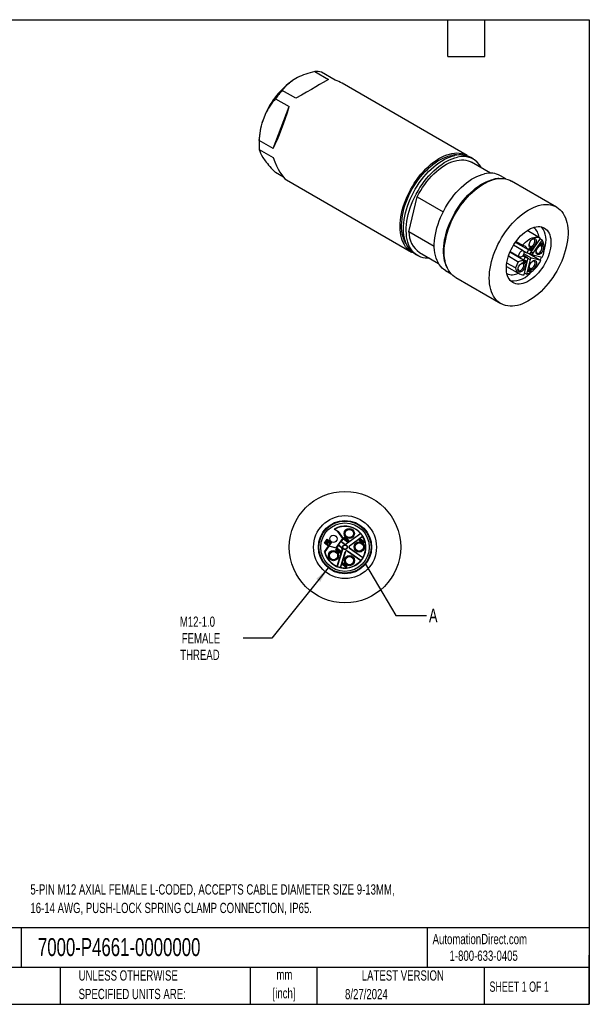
# Model space of a CAD drawing. Header units: millimetres. Extents: x 6 to 273, y 6 to 210.
# Tile 2 of 2: x 155 to 273, y 6 to 210. Entities that reach past the tile are written whole.
import ezdxf

# ---------------------------------------------------------------- set-up
doc = ezdxf.new("R2010")
doc.units = ezdxf.units.MM
doc.layers.add('DIMENSIONS', color=140, linetype='Continuous', lineweight=25)
doc.layers.add('TEXT', color=140, linetype='Continuous', lineweight=25)
doc.styles.add('SLDTEXTSTYLE0', font='TXT', dxfattribs={"width": 0.7})
doc.styles.add('SLDTEXTSTYLE1', font='TXT', dxfattribs={"width": 0.65})
doc.dimstyles.new('SLDDIMSTYLE2', dxfattribs={"dimtxt": 2.158008, "dimasz": 3.302, "dimexe": 0, "dimexo": 0.0625, "dimgap": 0.539502, "dimtad": 0, "dimtih": 1, "dimtoh": 1, "dimrnd": 1e-09, "dimzin": 12, "dimdsep": 46, "dimtxsty": 'SLDTEXTSTYLE0', "dimsah": 1, "dimcen": 0, "dimadec": 0, "dimazin": 3, "dimtfac": 1, "dimtofl": 0, "dimtmove": 0, "dimatfit": 3, "dimfxl": 0, "dimfrac": 2, "dimtolj": 1, "dimtzin": 12, "dimarcsym": 0})
doc.dimstyles.new('SLDDIMSTYLE3', dxfattribs={"dimtxt": 0.18, "dimasz": 3.302, "dimexe": 0, "dimexo": 0.0625, "dimgap": 0, "dimtad": 0, "dimtih": 1, "dimtoh": 1, "dimdec": 0, "dimrnd": 1e-09, "dimzin": 0, "dimdsep": 46, "dimtxsty": 'Standard', "dimblk1": 'NONE', "dimblk2": 'NONE', "dimsah": 1, "dimcen": 0.09, "dimadec": 0, "dimazin": 0, "dimtfac": 3.302, "dimtdec": 0, "dimtofl": 0, "dimtmove": 0, "dimatfit": 3, "dimldrblk": 'NONE', "dimfxl": 0, "dimfrac": 2, "dimtolj": 1, "dimtzin": 0, "dimarcsym": 0})

# ---------------------------------------------------------------- blocks, each defined once
blk = doc.blocks.new('_D_4')
at = {"layer": 'DIMENSIONS'}
for p, q in [((219.16, 96.42), (207.51, 81.94)), ((207.51, 81.94), (201.56, 81.94))]:
    blk.add_line(p, q, dxfattribs=at)
blk.add_solid([(219.16, 96.42), (216.69, 94.16), (217.48, 93.53)], dxfattribs=at)
at = {"layer": 'DIMENSIONS', "char_height": 2.117, "attachment_point": 1, "style": 'SLDTEXTSTYLE0'}
for s, insert in [('M12-1.0', (188.5, 86.38)), ('FEMALE', (188.9, 82.95)), ('THREAD', (188.58, 79.53))]:
    blk.add_mtext(s, dxfattribs=dict(at, insert=insert))
blk = doc.blocks.new('_None')

msp = doc.modelspace()

# ---------------------------------------------------------------- linework, layer by layer
for p, q in [((212.812, 197.608), (211.788, 197.016)), ((216.363, 198.841), (219.192, 197.208)), ((220.572, 197.085), (217.744, 198.718)), ((247.854, 181.512), (222.033, 196.419)), ((208.271, 193.249), (211.099, 191.616)), ((212.48, 193.334), (209.651, 194.966)), ((207.743, 182.967), (211.099, 191.616)), ((206.142, 189.992), (205.63, 188.672)), ((204.876, 184.473), (204.876, 183.656)), ((207.743, 182.967), (204.915, 184.599)), ((204.915, 182.758), (207.743, 181.125)), ((205.63, 181.143), (206.142, 180.415)), ((249.127, 180.778), (248.561, 181.104)), ((252.668, 177.868), (248.752, 180.128)), ((209.912, 177.036), (208.271, 177.983)), ((255.808, 176.69), (254.684, 177.339)), ((210.534, 176.5), (236.355, 161.593)), ((266.274, 170.879), (256.976, 176.247)), ((235.798, 165.772), (237.503, 172.998)), ((237.503, 172.998), (242.884, 169.892)), ((241.046, 162.742), (235.798, 165.772)), ((262.883, 164.484), (260.236, 166.05)), ((259.42, 161.864), (257.41, 163.024)), ((260.477, 162.077), (257.785, 163.599)), ((257.913, 163.758), (259.273, 162.997)), ((259.273, 162.997), (259.75, 162.879)), ((259.75, 162.879), (260.477, 162.077)), ((260.966, 161.514), (262.991, 164.413)), ((263.314, 164.096), (261.407, 161.366)), ((262.822, 163.099), (263.006, 163.505)), ((263.34, 162.971), (262.822, 163.099)), ((262.841, 163.141), (263.198, 163.053)), ((262.858, 163.179), (262.981, 163.108)), ((262.858, 163.179), (262.979, 163.109)), ((262.972, 163.288), (262.921, 163.317)), ((262.929, 164.325), (263.314, 164.096)), ((263.005, 163.501), (263.144, 163.421)), ((263.006, 163.505), (263.524, 163.377)), ((263.158, 163.415), (263.017, 163.497)), ((263.135, 163.119), (263.042, 163.324)), ((263.142, 163.334), (263.099, 163.358)), ((263.116, 163.358), (263.142, 163.334)), ((263.136, 163.119), (263.135, 163.119)), ((263.276, 163.037), (263.135, 163.119)), ((263.136, 163.119), (263.277, 163.037)), ((263.142, 163.334), (263.276, 163.037)), ((263.302, 163.129), (263.189, 163.378)), ((263.198, 163.053), (263.209, 163.076)), ((263.198, 163.053), (263.34, 162.971)), ((263.213, 163.325), (263.25, 163.406)), ((263.25, 163.406), (263.392, 163.325)), ((263.429, 163.35), (263.288, 163.432)), ((263.392, 163.325), (263.302, 163.129)), ((263.317, 163.062), (263.432, 163.315)), ((263.524, 163.377), (263.34, 162.971)), ((263.354, 163.394), (263.364, 163.417)), ((237.062, 161.185), (237.628, 160.859)), ((238.003, 161.508), (241.918, 159.248)), ((256.371, 160.793), (258.394, 159.61)), ((259.481, 159.89), (256.653, 161.544)), ((256.716, 161.692), (258.67, 160.564)), ((259.303, 160.829), (259.781, 160.547)), ((259.382, 160.936), (260.222, 160.438)), ((260.261, 160.423), (259.385, 160.941)), ((259.781, 160.547), (259.481, 159.89)), ((260.178, 161.42), (259.486, 161.808)), ((261.094, 160.324), (259.53, 161.249)), ((259.567, 161.622), (260.013, 161.512)), ((260.222, 160.438), (259.781, 160.547)), ((260.477, 162.077), (260.178, 161.42)), ((260.178, 161.42), (260.62, 161.311)), ((260.522, 161.335), (263.025, 159.848)), ((260.523, 161.998), (260.729, 162.449)), ((261.099, 161.856), (260.523, 161.998)), ((260.543, 162.04), (260.958, 161.938)), ((260.619, 162.177), (260.615, 162.199)), ((260.76, 162.095), (260.619, 162.177)), ((260.626, 162.163), (260.767, 162.082)), ((260.656, 162.29), (260.737, 162.243)), ((260.774, 162.292), (260.682, 162.345)), ((260.688, 162.36), (260.997, 162.284)), ((260.729, 162.449), (261.304, 162.307)), ((260.737, 162.243), (260.76, 162.095)), ((261.138, 162.202), (260.774, 162.292)), ((260.795, 162.216), (261.109, 162.139)), ((260.809, 162.132), (260.795, 162.216)), ((260.803, 161.354), (261.387, 161.025)), ((260.804, 162.109), (260.809, 162.132)), ((260.958, 161.938), (261.055, 162.152)), ((260.958, 161.938), (261.099, 161.856)), ((260.997, 162.284), (261, 162.283)), ((260.997, 162.284), (261.138, 162.202)), ((261.141, 162.201), (261, 162.283)), ((261.407, 161.366), (261.019, 161.591)), ((261.091, 162.23), (261.144, 162.346)), ((261.304, 162.307), (261.099, 161.856)), ((261.41, 161.016), (263.34, 160.54)), ((261.673, 160.651), (261.809, 160.917)), ((263.717, 161.972), (263.848, 162.466)), ((255.938, 158.603), (258.617, 157.094)), ((257.8, 158.307), (256.015, 159.321)), ((258.394, 159.61), (257.8, 158.307)), ((259.481, 159.89), (258.394, 159.61)), ((259.377, 159.481), (259.583, 159.933)), ((259.953, 159.339), (259.377, 159.481)), ((259.396, 159.523), (259.762, 159.433)), ((259.636, 159.505), (259.459, 159.66)), ((259.464, 159.671), (259.553, 159.62)), ((259.476, 159.698), (259.552, 159.654)), ((259.591, 159.679), (259.493, 159.735)), ((259.553, 159.62), (259.777, 159.424)), ((259.575, 156.911), (260.332, 160.123)), ((259.583, 159.933), (260.159, 159.791)), ((259.796, 159.5), (259.592, 159.678)), ((259.637, 159.505), (259.636, 159.505)), ((259.777, 159.424), (259.636, 159.505)), ((259.637, 159.505), (259.778, 159.423)), ((259.658, 159.745), (259.799, 159.664)), ((259.668, 159.611), (259.714, 159.713)), ((259.69, 159.807), (259.75, 159.792)), ((259.831, 159.726), (259.69, 159.807)), ((259.75, 159.792), (259.779, 159.856)), ((259.892, 159.711), (259.75, 159.792)), ((259.779, 159.856), (259.921, 159.774)), ((259.795, 159.425), (259.811, 159.421)), ((259.863, 159.648), (259.796, 159.5)), ((259.803, 159.663), (259.863, 159.648)), ((259.811, 159.421), (259.91, 159.636)), ((259.811, 159.421), (259.953, 159.339)), ((259.817, 159.448), (259.903, 159.638)), ((259.892, 159.711), (259.831, 159.726)), ((259.958, 159.799), (259.835, 159.871)), ((259.921, 159.774), (259.892, 159.711)), ((259.903, 159.638), (259.964, 159.623)), ((259.932, 159.701), (259.961, 159.764)), ((259.992, 159.686), (259.932, 159.701)), ((259.939, 159.717), (259.992, 159.686)), ((259.996, 159.685), (259.94, 159.717)), ((259.945, 159.714), (259.998, 159.83)), ((260.159, 159.791), (259.953, 159.339)), ((260.806, 160.045), (260.092, 157.021)), ((260.336, 160.313), (260.806, 160.045)), ((263.025, 159.848), (261.094, 160.324)), ((243.385, 157.766), (244.509, 157.117)), ((260.092, 157.021), (259.658, 157.264)), ((260.331, 157.629), (260.516, 158.035)), ((260.849, 157.502), (260.331, 157.629)), ((260.35, 157.671), (260.707, 157.583)), ((260.361, 157.695), (260.426, 157.657)), ((260.423, 157.692), (260.373, 157.721)), ((260.481, 157.818), (260.423, 157.692)), ((260.43, 157.847), (260.481, 157.818)), ((260.464, 157.682), (260.521, 157.808)), ((260.495, 157.75), (260.616, 157.68)), ((260.613, 157.716), (260.507, 157.777)), ((260.514, 158.032), (260.653, 157.951)), ((260.516, 158.035), (261.034, 157.907)), ((260.669, 157.945), (260.527, 158.027)), ((260.642, 157.778), (260.538, 157.838)), ((260.642, 157.778), (260.613, 157.716)), ((260.645, 157.684), (260.688, 157.781)), ((260.786, 157.603), (260.645, 157.684)), ((260.647, 157.649), (260.789, 157.567)), ((260.654, 157.706), (260.682, 157.768)), ((260.673, 157.993), (260.713, 157.983)), ((260.815, 157.912), (260.673, 157.993)), ((260.843, 157.729), (260.707, 157.808)), ((260.707, 157.583), (260.719, 157.608)), ((260.707, 157.583), (260.849, 157.502)), ((260.713, 157.983), (260.729, 157.977)), ((260.713, 157.983), (260.855, 157.902)), ((260.87, 157.895), (260.729, 157.977)), ((260.786, 157.848), (260.826, 157.839)), ((260.843, 157.729), (260.786, 157.603)), ((260.855, 157.902), (260.815, 157.912)), ((260.826, 157.593), (260.884, 157.719)), ((261.034, 157.907), (260.849, 157.502)), ((260.854, 157.905), (260.873, 157.947)), ((245.477, 156.328), (254.775, 150.96)), ((221.159, 103.9), (220.404, 104.438)), ((220.535, 104.432), (221.21, 103.95)), ((221.159, 103.9), (221.21, 103.95)), ((222.152, 102.454), (221.159, 103.9)), ((221.21, 103.95), (222.239, 102.453)), ((218.348, 101.528), (218.929, 102.342)), ((218.743, 101.737), (218.585, 101.516)), ((218.684, 101.5), (218.815, 101.685)), ((219.025, 102.132), (218.867, 101.911)), ((218.877, 101.848), (219.374, 101.493)), ((218.929, 102.342), (219.791, 101.727)), ((218.965, 101.895), (219.097, 102.08)), ((219.114, 101.789), (218.965, 101.895)), ((219.206, 101.919), (219.114, 101.789)), ((219.187, 101.738), (219.279, 101.867)), ((219.39, 101.592), (219.187, 101.738)), ((219.209, 100.914), (219.79, 101.728)), ((219.791, 101.727), (219.263, 100.987)), ((219.522, 101.777), (219.39, 101.592)), ((219.437, 101.504), (219.595, 101.725)), ((220.801, 100.56), (222.152, 102.454)), ((221.246, 101.119), (221.769, 101.852)), ((221.815, 101.86), (221.769, 101.852)), ((222.421, 101.387), (221.769, 101.852)), ((222.239, 102.453), (221.815, 101.86)), ((221.815, 101.86), (222.44, 101.414)), ((222.239, 102.453), (222.152, 102.454)), ((222.304, 102.324), (222.594, 102.731)), ((223.118, 101.743), (222.304, 102.324)), ((222.594, 102.731), (223.408, 102.15)), ((222.605, 102.474), (222.639, 102.275)), ((223.173, 102.139), (222.658, 102.507)), ((222.689, 102.399), (223.133, 102.082)), ((222.707, 102.287), (222.689, 102.399)), ((222.701, 102.261), (222.707, 102.287)), ((222.929, 101.419), (225.793, 103.537)), ((225.842, 103.532), (222.949, 101.392)), ((223.408, 102.15), (223.118, 101.743)), ((223.534, 100.952), (226.259, 102.969)), ((226.25, 102.92), (223.553, 100.925)), ((225.554, 102.048), (225.815, 102.414)), ((226.287, 101.525), (225.554, 102.048)), ((225.793, 103.537), (225.842, 103.532)), ((225.815, 102.414), (226.548, 101.891)), ((225.97, 102.156), (226.007, 102.109)), ((226.007, 102.109), (226.197, 101.651)), ((226.234, 101.744), (226.074, 102.129)), ((226.36, 101.921), (226.234, 101.744)), ((226.259, 102.969), (226.25, 102.92)), ((226.255, 101.652), (226.417, 101.88)), ((226.548, 101.891), (226.287, 101.525)), ((219.21, 100.913), (218.348, 101.528)), ((218.376, 99.744), (219.21, 100.913)), ((218.452, 99.729), (218.376, 99.744)), ((219.292, 100.906), (218.452, 99.729)), ((218.595, 101.453), (219.092, 101.098)), ((218.832, 101.394), (218.684, 101.5)), ((218.964, 101.579), (218.832, 101.394)), ((218.905, 101.342), (219.037, 101.527)), ((219.145, 101.171), (218.905, 101.342)), ((219.263, 100.987), (219.292, 100.906)), ((219.263, 100.987), (220.801, 100.56)), ((220.83, 100.479), (219.292, 100.906)), ((220.683, 100.052), (220.974, 100.46)), ((221.497, 99.471), (220.683, 100.052)), ((220.83, 100.479), (220.801, 100.56)), ((221.253, 101.072), (220.83, 100.479)), ((220.931, 100.098), (221.249, 99.699)), ((220.962, 96.765), (222.033, 100.163)), ((220.974, 100.46), (221.788, 99.879)), ((222.065, 100.153), (220.983, 96.721)), ((221.275, 99.779), (220.986, 100.141)), ((221.246, 101.119), (221.897, 100.654)), ((221.246, 101.119), (221.253, 101.072)), ((221.878, 100.627), (221.253, 101.072)), ((221.37, 99.912), (221.275, 99.779)), ((221.284, 99.973), (221.37, 99.912)), ((221.305, 99.701), (221.427, 99.872)), ((221.411, 99.969), (221.325, 100.031)), ((221.451, 100.027), (221.411, 99.969)), ((221.427, 99.872), (221.512, 99.811)), ((221.468, 99.929), (221.508, 99.986)), ((221.553, 99.868), (221.468, 99.929)), ((221.788, 99.879), (221.497, 99.471)), ((221.651, 96.51), (222.671, 99.743)), ((222.703, 99.733), (221.694, 96.534)), ((221.897, 100.654), (221.878, 100.627)), ((222.033, 100.163), (222.065, 100.153)), ((222.44, 101.414), (222.421, 101.387)), ((222.671, 99.743), (222.703, 99.733)), ((222.949, 101.392), (222.929, 101.419)), ((223.111, 99.87), (223.131, 99.897)), ((225.842, 97.922), (223.111, 99.87)), ((223.131, 99.897), (225.891, 97.928)), ((223.553, 100.925), (223.534, 100.952)), ((223.538, 100.468), (223.557, 100.495)), ((226.298, 98.499), (223.538, 100.468)), ((223.557, 100.495), (226.288, 98.547)), ((225.891, 97.928), (225.842, 97.922)), ((226.288, 98.547), (226.298, 98.499)), ((220.983, 96.721), (220.962, 96.765)), ((221.694, 96.534), (221.651, 96.51)), ((222.031, 97.11), (222.293, 97.476)), ((222.764, 96.587), (222.031, 97.11)), ((222.243, 97.235), (222.162, 97.121)), ((222.219, 97.081), (222.301, 97.194)), ((222.293, 97.476), (223.025, 96.954)), ((222.471, 97.073), (222.431, 97.016)), ((222.488, 96.975), (222.528, 97.032)), ((222.675, 97.056), (222.732, 97.016)), ((222.756, 96.869), (222.675, 96.756)), ((222.772, 97.073), (222.716, 97.114)), ((222.732, 96.715), (222.813, 96.829)), ((223.025, 96.954), (222.764, 96.587))]:
    msp.add_line(p, q)
at = {"flags": 128}
for points in [[(236.72, 161.408), (236.493, 161.517), (236.109, 161.748), (235.752, 162.024), (235.424, 162.343), (235.126, 162.704), (234.86, 163.106), (234.627, 163.546), (234.429, 164.023), (234.265, 164.534), (234.137, 165.077), (234.046, 165.649), (233.991, 166.249), (233.973, 166.873), (233.992, 167.518), (234.049, 168.181), (234.142, 168.86), (234.271, 169.551), (234.437, 170.251), (234.637, 170.958), (234.871, 171.667), (235.138, 172.375), (235.437, 173.08), (235.767, 173.777), (236.125, 174.465), (236.511, 175.139), (236.922, 175.797), (237.357, 176.436), (237.814, 177.052), (238.29, 177.643), (238.783, 178.207), (239.292, 178.74), (239.813, 179.24), (240.345, 179.705), (240.885, 180.133), (241.431, 180.522), (241.979, 180.87), (242.529, 181.175), (243.076, 181.437), (243.619, 181.653), (244.155, 181.823), (244.681, 181.947), (245.196, 182.023), (245.697, 182.051), (246.181, 182.031), (246.647, 181.964), (247.092, 181.849), (247.514, 181.687), (247.912, 181.479), (248.197, 181.29)], [(235.331, 163.146), (235.143, 163.438), (234.915, 163.87), (234.721, 164.34), (234.562, 164.843), (234.439, 165.379), (234.353, 165.944), (234.304, 166.536), (234.292, 167.151), (234.317, 167.788), (234.379, 168.443), (234.478, 169.112), (234.614, 169.793), (234.785, 170.483), (234.991, 171.177), (235.231, 171.874), (235.503, 172.569), (235.807, 173.259), (236.141, 173.94), (236.504, 174.611), (236.893, 175.267), (237.307, 175.905), (237.744, 176.522), (238.202, 177.116), (238.678, 177.684), (239.171, 178.222), (239.677, 178.728), (240.195, 179.2), (240.723, 179.636), (241.257, 180.033), (241.794, 180.389), (242.334, 180.704), (242.872, 180.975), (243.407, 181.201), (243.935, 181.381), (244.455, 181.515)], [(237.062, 161.185), (236.91, 161.278), (236.546, 161.543), (236.21, 161.851), (235.905, 162.202), (235.631, 162.594), (235.389, 163.024), (235.182, 163.492), (235.01, 163.995), (234.873, 164.53), (234.772, 165.095), (234.708, 165.688), (234.681, 166.306), (234.691, 166.946), (234.738, 167.605), (234.822, 168.281), (234.943, 168.969), (235.099, 169.667), (235.291, 170.373), (235.516, 171.081), (235.776, 171.79), (236.067, 172.496), (236.389, 173.196), (236.74, 173.886), (237.119, 174.564), (237.524, 175.226), (237.953, 175.87), (238.405, 176.492), (238.876, 177.09), (239.365, 177.66), (239.871, 178.201), (240.389, 178.71), (240.919, 179.184), (241.457, 179.621), (242.001, 180.02), (242.549, 180.378), (243.099, 180.695), (243.647, 180.967), (244.191, 181.195), (244.729, 181.377), (245.258, 181.512)], [(240.046, 160.329), (239.663, 160.321), (239.183, 160.352), (238.722, 160.432), (238.283, 160.558), (237.866, 160.732), (237.475, 160.952), (237.111, 161.216), (236.776, 161.525), (236.47, 161.875), (236.196, 162.267), (235.955, 162.698), (235.748, 163.165), (235.575, 163.668), (235.438, 164.203), (235.338, 164.769), (235.274, 165.362), (235.247, 165.98), (235.257, 166.62), (235.304, 167.279), (235.388, 167.954), (235.508, 168.643), (235.665, 169.341), (235.856, 170.046), (236.082, 170.755), (236.341, 171.463), (236.633, 172.169), (236.955, 172.869), (237.306, 173.559), (237.685, 174.237), (238.09, 174.9), (238.519, 175.543), (238.97, 176.165), (239.442, 176.763), (239.931, 177.334), (240.436, 177.875), (240.955, 178.383), (241.484, 178.857), (242.022, 179.295), (242.567, 179.694), (243.115, 180.052), (243.664, 180.368), (244.212, 180.641), (244.756, 180.868), (245.294, 181.05), (245.823, 181.186)], [(237.503, 172.998), (237.855, 173.661), (238.233, 174.31), (238.637, 174.943), (239.063, 175.555), (239.511, 176.144), (239.978, 176.707), (240.461, 177.241), (240.959, 177.743), (241.468, 178.212), (241.987, 178.645), (242.512, 179.04), (243.042, 179.394), (243.574, 179.706), (244.104, 179.975), (244.631, 180.199), (245.152, 180.378), (245.664, 180.509), (246.165, 180.594), (246.652, 180.63), (247.123, 180.619), (247.576, 180.559), (248.009, 180.452), (248.419, 180.298), (248.752, 180.128)], [(243.385, 157.766), (243.022, 158.005), (242.676, 158.294), (242.361, 158.626), (242.077, 158.999), (241.825, 159.413), (241.607, 159.864), (241.423, 160.351), (241.275, 160.872), (241.163, 161.424), (241.087, 162.005), (241.049, 162.611), (241.048, 163.24), (241.084, 163.89), (241.158, 164.557), (241.268, 165.237), (241.414, 165.929), (241.596, 166.628), (241.812, 167.331), (242.062, 168.035), (242.345, 168.737), (242.659, 169.434), (243.002, 170.122), (243.374, 170.797), (243.772, 171.458), (244.195, 172.101), (244.64, 172.722), (245.106, 173.319), (245.59, 173.889), (246.09, 174.43), (246.603, 174.939), (247.128, 175.413), (247.662, 175.85), (248.203, 176.249), (248.747, 176.608), (249.293, 176.924), (249.837, 177.196), (250.378, 177.424), (250.912, 177.605), (251.438, 177.74)], [(245.477, 156.328), (245.231, 156.482), (244.873, 156.758), (244.545, 157.077), (244.248, 157.438), (243.982, 157.84), (243.749, 158.28), (243.55, 158.757), (243.387, 159.268), (243.259, 159.811), (243.167, 160.383), (243.112, 160.983), (243.095, 161.607), (243.114, 162.252), (243.17, 162.915), (243.264, 163.594), (243.393, 164.285), (243.558, 164.986), (243.758, 165.692), (243.993, 166.401), (244.26, 167.109), (244.559, 167.814), (244.889, 168.512), (245.247, 169.199), (245.633, 169.873), (246.044, 170.531), (246.479, 171.17), (246.935, 171.786), (247.411, 172.377), (247.905, 172.941), (248.414, 173.474), (248.935, 173.974), (249.467, 174.439), (250.007, 174.867), (250.553, 175.256), (251.101, 175.604), (251.65, 175.909), (252.198, 176.171), (252.74, 176.387), (253.276, 176.557), (253.803, 176.681), (254.318, 176.757), (254.818, 176.785), (255.303, 176.765), (255.768, 176.698), (256.213, 176.583), (256.636, 176.421), (256.976, 176.247)], [(243.74, 158.3), (243.734, 158.31), (243.516, 158.762), (243.332, 159.249), (243.184, 159.77), (243.072, 160.322), (242.997, 160.902), (242.958, 161.509), (242.957, 162.138), (242.994, 162.788), (243.067, 163.455), (243.177, 164.135), (243.323, 164.827), (243.505, 165.526), (243.721, 166.229), (243.972, 166.933), (244.254, 167.635), (244.568, 168.332), (244.912, 169.02), (245.283, 169.695), (245.681, 170.356), (246.104, 170.998), (246.549, 171.62), (247.015, 172.217), (247.499, 172.787), (247.999, 173.328), (248.513, 173.836), (249.038, 174.311), (249.572, 174.748), (250.112, 175.147), (250.656, 175.505), (251.202, 175.822), (251.746, 176.094), (252.287, 176.321), (252.821, 176.503), (253.347, 176.637)], [(268.28, 162.572), (268.097, 161.868), (267.88, 161.16), (267.629, 160.451), (267.346, 159.744), (267.031, 159.042), (266.687, 158.349), (266.315, 157.668), (265.916, 157.002), (265.493, 156.353), (265.047, 155.725), (264.58, 155.121), (264.095, 154.544), (263.594, 153.995), (263.078, 153.478), (262.551, 152.995), (262.015, 152.548), (261.472, 152.14), (260.925, 151.771), (260.375, 151.444), (259.827, 151.161), (259.282, 150.922), (258.742, 150.728), (258.21, 150.581), (257.689, 150.481), (257.181, 150.429), (256.689, 150.425), (256.213, 150.469), (255.758, 150.56), (255.324, 150.698), (254.914, 150.884), (254.529, 151.115), (254.172, 151.39), (253.844, 151.709), (253.546, 152.071), (253.28, 152.472), (253.047, 152.912), (252.849, 153.389), (252.685, 153.9), (252.557, 154.443), (252.466, 155.016), (252.411, 155.615), (252.393, 156.239), (252.413, 156.884), (252.469, 157.547), (252.562, 158.226), (252.692, 158.917), (252.857, 159.618), (253.057, 160.324), (253.291, 161.033), (253.558, 161.741), (253.858, 162.446), (254.187, 163.144), (254.545, 163.831), (254.931, 164.506), (255.342, 165.164), (255.777, 165.802), (256.234, 166.418), (256.71, 167.01), (257.203, 167.573), (257.712, 168.106), (258.234, 168.606), (258.765, 169.071), (259.305, 169.499), (259.851, 169.888), (260.4, 170.236), (260.949, 170.541), (261.496, 170.803), (262.039, 171.019), (262.575, 171.19), (263.101, 171.313), (263.616, 171.389), (264.117, 171.417), (264.601, 171.398), (265.067, 171.33), (265.512, 171.215), (265.934, 171.053), (266.332, 170.845), (266.703, 170.592), (267.046, 170.294), (267.359, 169.954), (267.641, 169.572), (267.89, 169.151), (268.106, 168.692), (268.287, 168.198), (268.433, 167.671), (268.543, 167.113), (268.616, 166.526), (268.652, 165.914), (268.652, 165.28), (268.614, 164.625), (268.539, 163.953), (268.427, 163.268), (268.28, 162.572)], [(264.908, 161.853), (264.767, 161.324), (264.591, 160.792), (264.382, 160.261), (264.143, 159.735), (263.874, 159.218), (263.579, 158.716), (263.258, 158.231), (262.916, 157.767), (262.555, 157.329), (262.177, 156.92), (261.786, 156.543), (261.385, 156.202), (260.976, 155.898), (260.565, 155.635), (260.152, 155.414), (259.743, 155.238), (259.34, 155.107), (258.947, 155.023), (258.567, 154.987), (258.202, 154.998), (257.856, 155.058), (257.531, 155.164), (257.23, 155.316), (256.956, 155.514), (256.711, 155.755), (256.496, 156.038), (256.314, 156.36), (256.166, 156.719), (256.053, 157.112), (255.976, 157.535), (255.935, 157.986), (255.932, 158.46), (255.965, 158.954), (256.035, 159.464), (256.142, 159.985), (256.283, 160.514), (256.459, 161.046), (256.667, 161.578), (256.907, 162.104), (257.175, 162.62), (257.471, 163.123), (257.791, 163.608), (258.133, 164.071), (258.495, 164.509), (258.873, 164.918), (259.264, 165.295), (259.665, 165.637), (260.073, 165.94), (260.485, 166.204), (260.897, 166.424), (261.306, 166.601), (261.709, 166.731), (262.103, 166.815), (262.483, 166.851), (262.848, 166.84), (263.194, 166.781), (263.519, 166.675), (263.819, 166.522), (264.093, 166.324), (264.339, 166.083), (264.553, 165.8), (264.735, 165.478), (264.884, 165.119), (264.997, 164.727), (265.074, 164.303), (265.114, 163.853), (265.118, 163.379), (265.085, 162.885), (265.014, 162.375), (264.908, 161.853)], [(259.273, 162.997), (259.578, 163.344), (259.898, 163.659), (260.229, 163.937), (260.566, 164.176), (260.906, 164.372), (261.243, 164.523), (261.574, 164.627), (261.894, 164.682), (262.199, 164.688), (262.486, 164.645), (262.751, 164.553), (262.991, 164.413)], [(261.967, 163.298), (261.856, 163.091), (261.72, 162.902), (261.566, 162.74), (261.402, 162.614), (261.236, 162.529), (261.076, 162.491), (260.931, 162.5), (260.807, 162.557), (260.712, 162.659), (260.648, 162.8), (260.621, 162.973), (260.631, 163.171), (260.677, 163.382), (260.758, 163.596), (260.869, 163.803), (261.005, 163.992), (261.159, 164.154), (261.323, 164.28), (261.489, 164.365), (261.648, 164.403), (261.793, 164.394), (261.917, 164.337), (262.013, 164.236), (262.076, 164.095), (262.104, 163.921), (262.094, 163.724), (262.047, 163.513), (261.967, 163.298)], [(260.872, 162.762), (261.004, 162.756), (261.151, 162.799), (261.301, 162.887), (261.447, 163.016), (261.578, 163.177), (261.687, 163.36), (261.767, 163.554), (261.812, 163.746), (261.82, 163.924), (261.791, 164.078), (261.726, 164.197), (261.629, 164.274), (261.506, 164.304), (261.365, 164.286), (261.288, 164.257)], [(263.42, 161.869), (263.309, 161.662), (263.173, 161.473), (263.02, 161.311), (262.856, 161.184), (262.69, 161.1), (262.53, 161.061), (262.385, 161.071), (262.261, 161.128), (262.165, 161.229), (262.102, 161.37), (262.074, 161.544), (262.084, 161.741), (262.131, 161.952), (262.211, 162.167), (262.322, 162.374), (262.458, 162.563), (262.612, 162.724), (262.776, 162.851), (262.942, 162.935), (263.102, 162.974), (263.247, 162.964), (263.371, 162.908), (263.467, 162.806), (263.53, 162.665), (263.557, 162.491), (263.547, 162.294), (263.501, 162.083), (263.42, 161.869)], [(262.325, 161.333), (262.458, 161.327), (262.604, 161.369), (262.755, 161.458), (262.9, 161.587), (263.032, 161.748), (263.141, 161.931), (263.22, 162.124), (263.266, 162.316), (263.274, 162.495), (263.244, 162.648), (263.179, 162.768), (263.082, 162.845), (262.959, 162.875), (262.819, 162.856), (262.741, 162.828)], [(263.017, 163.165), (263.021, 163.158), (263.022, 163.148), (263.019, 163.136), (263.013, 163.124), (263.005, 163.114), (262.995, 163.108), (262.986, 163.106), (262.979, 163.109)], [(263.25, 163.406), (263.257, 163.418), (263.266, 163.427), (263.276, 163.433), (263.285, 163.433), (263.288, 163.432)], [(263.317, 163.062), (263.313, 163.055), (263.308, 163.049), (263.303, 163.044), (263.297, 163.039), (263.291, 163.037), (263.286, 163.035), (263.281, 163.036), (263.276, 163.037)], [(263.392, 163.325), (263.399, 163.337), (263.408, 163.346), (263.417, 163.351), (263.426, 163.351), (263.433, 163.347), (263.436, 163.339), (263.436, 163.327), (263.432, 163.315)], [(258.613, 161.32), (258.712, 161.499), (258.836, 161.656), (258.975, 161.781), (259.119, 161.863), (259.258, 161.898), (259.381, 161.881), (259.479, 161.816), (259.545, 161.705), (259.574, 161.558), (259.563, 161.386), (259.514, 161.201), (259.43, 161.016), (259.318, 160.847), (259.185, 160.705), (259.042, 160.6), (258.899, 160.541), (258.767, 160.532), (258.655, 160.573), (258.573, 160.662), (258.525, 160.792), (258.516, 160.954), (258.546, 161.134), (258.613, 161.32)], [(260.804, 162.109), (260.8, 162.099), (260.793, 162.091), (260.786, 162.085), (260.778, 162.081), (260.772, 162.08), (260.766, 162.082), (260.762, 162.088), (260.76, 162.095)], [(261.138, 162.202), (261.145, 162.198), (261.148, 162.189), (261.148, 162.178), (261.144, 162.166), (261.137, 162.154), (261.128, 162.145), (261.118, 162.14), (261.109, 162.139)], [(261.407, 161.366), (261.375, 161.312), (261.35, 161.256), (261.335, 161.199), (261.331, 161.145), (261.336, 161.098), (261.352, 161.059), (261.377, 161.031), (261.41, 161.016)], [(262.873, 159.939), (263.082, 160.347), (263.191, 160.577)], [(259.67, 158.255), (259.559, 158.048), (259.423, 157.859), (259.269, 157.697), (259.105, 157.571), (258.94, 157.486), (258.78, 157.448), (258.635, 157.457), (258.511, 157.514), (258.415, 157.616), (258.352, 157.757), (258.324, 157.93), (258.334, 158.128), (258.381, 158.339), (258.461, 158.553), (258.572, 158.76), (258.708, 158.949), (258.862, 159.111), (259.026, 159.237), (259.192, 159.322), (259.352, 159.36), (259.497, 159.351), (259.621, 159.294), (259.717, 159.193), (259.78, 159.052), (259.807, 158.878), (259.797, 158.681), (259.751, 158.47), (259.67, 158.255)], [(258.575, 157.719), (258.708, 157.713), (258.854, 157.756), (259.005, 157.844), (259.15, 157.973), (259.282, 158.134), (259.391, 158.317), (259.47, 158.511), (259.516, 158.703), (259.524, 158.881), (259.494, 159.035), (259.429, 159.154), (259.332, 159.231), (259.209, 159.261), (259.069, 159.243), (258.991, 159.214)], [(259.552, 159.654), (259.556, 159.661), (259.561, 159.667), (259.566, 159.672), (259.572, 159.676), (259.577, 159.679), (259.583, 159.68), (259.588, 159.68), (259.592, 159.678)], [(259.658, 159.745), (259.654, 159.748), (259.651, 159.757), (259.651, 159.768), (259.655, 159.781), (259.662, 159.792), (259.671, 159.802), (259.681, 159.807), (259.69, 159.807)], [(259.817, 159.448), (259.813, 159.442), (259.809, 159.435), (259.803, 159.43), (259.798, 159.426), (259.792, 159.423), (259.787, 159.422), (259.782, 159.422), (259.777, 159.424)], [(259.803, 159.663), (259.796, 159.667), (259.792, 159.675), (259.793, 159.687), (259.797, 159.699), (259.804, 159.711), (259.813, 159.72), (259.823, 159.725), (259.831, 159.726)], [(259.921, 159.774), (259.928, 159.786), (259.937, 159.795), (259.946, 159.8), (259.955, 159.801), (259.962, 159.796), (259.965, 159.788), (259.965, 159.777), (259.961, 159.764)], [(259.992, 159.686), (259.999, 159.682), (260.002, 159.673), (260.002, 159.662), (259.998, 159.649), (259.991, 159.638), (259.982, 159.629), (259.972, 159.623), (259.964, 159.623)], [(260.222, 160.438), (260.258, 160.424), (260.288, 160.402), (260.313, 160.371), (260.331, 160.332), (260.342, 160.287), (260.346, 160.236), (260.343, 160.181), (260.332, 160.123)], [(262.001, 158.752), (261.89, 158.545), (261.754, 158.356), (261.6, 158.194), (261.436, 158.068), (261.27, 157.983), (261.111, 157.945), (260.965, 157.954), (260.842, 158.011), (260.746, 158.112), (260.683, 158.253), (260.655, 158.427), (260.665, 158.624), (260.711, 158.835), (260.792, 159.05), (260.903, 159.257), (261.039, 159.446), (261.193, 159.608), (261.357, 159.734), (261.523, 159.819), (261.682, 159.857), (261.828, 159.848), (261.951, 159.791), (262.047, 159.689), (262.11, 159.548), (262.138, 159.375), (262.128, 159.177), (262.082, 158.966), (262.001, 158.752)], [(260.906, 158.216), (261.039, 158.21), (261.185, 158.253), (261.336, 158.341), (261.481, 158.47), (261.613, 158.631), (261.721, 158.814), (261.801, 159.008), (261.846, 159.2), (261.855, 159.378), (261.825, 159.532), (261.76, 159.651), (261.663, 159.728), (261.54, 159.758), (261.399, 159.74), (261.322, 159.711)], [(260.464, 157.682), (260.457, 157.671), (260.448, 157.661), (260.438, 157.656), (260.429, 157.656), (260.423, 157.66), (260.419, 157.668), (260.419, 157.68), (260.423, 157.692)], [(260.514, 158.032), (260.523, 158.029), (260.527, 158.027)], [(260.654, 157.706), (260.647, 157.694), (260.638, 157.685), (260.628, 157.68), (260.619, 157.679), (260.612, 157.683), (260.609, 157.692), (260.609, 157.703), (260.613, 157.716)], [(260.624, 157.888), (260.635, 157.883), (260.644, 157.875), (260.651, 157.864), (260.655, 157.85), (260.656, 157.834), (260.654, 157.816), (260.649, 157.797), (260.642, 157.778)], [(260.647, 157.649), (260.644, 157.652), (260.64, 157.661), (260.641, 157.672), (260.645, 157.684)], [(260.826, 157.593), (260.819, 157.581), (260.81, 157.572), (260.801, 157.567), (260.792, 157.566), (260.785, 157.571), (260.782, 157.579), (260.782, 157.59), (260.786, 157.603)], [(260.826, 157.839), (260.837, 157.834), (260.846, 157.826), (260.852, 157.814), (260.856, 157.8), (260.857, 157.784), (260.855, 157.766), (260.851, 157.748), (260.843, 157.729)], [(260.855, 157.902), (260.873, 157.894), (260.888, 157.88), (260.899, 157.861), (260.905, 157.838), (260.907, 157.811), (260.904, 157.781), (260.896, 157.75), (260.884, 157.719)]]:
    msp.add_lwpolyline(points, dxfattribs=at)
for centre, radius in [((222.606, 100.702), 11.5), ((222.606, 100.702), 6.5), ((222.606, 100.702), 5.5), ((222.606, 100.702), 5.375), ((222.606, 100.702), 5), ((223.49, 103.506), 1.05), ((223.49, 103.506), 0.85), ((220.212, 102.409), 0.75), ((225.546, 100.727), 1.05), ((220.242, 98.953), 1.05), ((220.242, 98.953), 0.85), ((222.606, 100.702), 0.5), ((222.606, 100.702), 0.425), ((225.546, 100.727), 0.85), ((223.538, 97.914), 1.05), ((223.538, 97.914), 0.85)]:
    msp.add_circle(centre, radius)
for centre, radius, start, end in [((216.645, 194.205), 4.644, 76.30766, 93.47331), ((221.193, 183.675), 16.323, 125.1803, 157.23056), ((223.404, 182.498), 18.563, 137.80246, 144.6084), ((218.081, 184.269), 13.207, 160.5257, 179.11847), ((215.706, 183.679), 10.83, 175.12427, 184.87573), ((245.586, 176.474), 5.166, 85.42634, 102.64312), ((246.391, 177.104), 4.552, 61.51502, 104.4113), ((246.972, 177.094), 4.249, 25.87728, 105.67823), ((252.551, 173.412), 4.468, 61.49368, 104.43263), ((254.542, 171.171), 5.595, 91.45966, 102.32907), ((260.027, 164.57), 2.599, 1.46042, 54.35066), ((259.578, 164.031), 4.548, 339.87086, 37.18536), ((240.911, 165.713), 5.113, 179.34582, 235.33867), ((260.995, 163.113), 0.371, 180.92805, 250.63976), ((263.112, 163.205), 0.163, 149.41444, 215.63594), ((263.152, 163.233), 0.189, 92.37715, 163.005), ((262.984, 163.44), 0.0652, 60.02136, 71.56869), ((263.12, 163.245), 0.113, 92.20439, 163.01951), ((263.123, 163.353), 0.0709, 20.26923, 72.55295), ((259.882, 162.292), 3.877, 333.13397, 27.72797), ((260.634, 162.176), 0.0151, 178.06566, 237.13677), ((260.63, 161.69), 0.379, 268.50827, 332.34102), ((260.779, 162.249), 0.0429, 96.72965, 188.07938), ((262.448, 161.683), 0.371, 180.92805, 250.63976), ((259.578, 159.637), 0.0304, 147.17786, 215.21561), ((259.827, 159.836), 0.0515, 121.8811, 157.09077), ((257.923, 162.208), 5.622, 292.69881, 335.17517), ((261.029, 158.566), 0.371, 180.92805, 250.63976), ((261.122, 160.006), 0.319, 94.98418, 172.88979), ((257.117, 159.463), 2.544, 245.03737, 299.1623), ((257.21, 160.69), 5.036, 265.19287, 322.56782), ((259.407, 158.524), 1.621, 187.70032, 275.94575), ((258.698, 158.07), 0.371, 180.92805, 250.63976), ((260.661, 157.763), 0.189, 92.37715, 163.005), ((260.629, 157.775), 0.113, 92.42288, 163.06496), ((260.656, 157.899), 0.096, 79.6182, 121.01926), ((260.626, 157.877), 0.0793, 353.79049, 70.19201), ((260.79, 157.735), 0.113, 92.20439, 163.01951), ((260.802, 157.784), 0.128, 84.2515, 138.9202), ((222.606, 100.702), 4.337, 192.7625, 120.50839), ((222.606, 100.702), 4.266, 41.65667, 119.03833), ((218.779, 101.711), 0.0447, 54.90475, 144.91068), ((218.779, 101.711), 0.045, 324.49552, 54.49552), ((218.903, 101.885), 0.0447, 144.08036, 234.08629), ((219.061, 102.106), 0.0447, 54.90475, 144.91068), ((219.061, 102.106), 0.045, 324.49552, 54.49552), ((219.243, 101.893), 0.0447, 54.90475, 144.91068), ((219.242, 101.893), 0.045, 324.49552, 54.49552), ((219.559, 101.751), 0.0447, 54.90475, 144.91068), ((219.558, 101.751), 0.045, 324.49552, 54.49552), ((222.639, 102.479), 0.0338, 54.49552, 189.49552), ((222.672, 102.278), 0.0336, 184.75512, 329.56503), ((223.153, 102.111), 0.0351, 234.49552, 54.49552), ((225.929, 102.069), 0.194, 147.51351, 218.1727), ((225.909, 102.071), 0.175, 54.64945, 144.55419), ((225.804, 101.969), 0.0336, 217.55769, 38.97994), ((225.909, 102.071), 0.105, 54.49552, 144.49552), ((222.606, 100.702), 4.299, 31.81784, 41.1732), ((225.893, 102.059), 0.194, 21.14149, 52.97427), ((226.225, 101.677), 0.0383, 222.77626, 320.66286), ((222.606, 100.702), 4.266, 329.65667, 31.33437), ((226.389, 101.901), 0.0351, 324.49552, 144.49552), ((222.606, 100.702), 4.266, 193.18643, 247.33437), ((218.621, 101.489), 0.0447, 144.08036, 234.08629), ((219.001, 101.553), 0.0447, 54.90475, 144.91068), ((219, 101.553), 0.045, 324.49552, 54.49552), ((219.119, 101.135), 0.045, 234.49552, 54.49552), ((219.4, 101.53), 0.045, 234.49552, 324.49552), ((220.958, 100.12), 0.035, 144.24015, 218.49068), ((220.959, 100.116), 0.0371, 42.38363, 140.61245), ((221.276, 99.725), 0.0376, 223.35497, 320.69294), ((221.305, 100.002), 0.0351, 54.49552, 234.49552), ((221.48, 100.006), 0.0351, 324.49552, 144.49552), ((221.532, 99.839), 0.0351, 234.49552, 54.49552), ((221.636, 100.288), 0.416, 342.49552, 54.49552), ((221.636, 100.288), 0.449, 342.49552, 54.49552), ((222.682, 101.753), 0.449, 234.49552, 306.49552), ((222.682, 101.753), 0.416, 234.49552, 306.49552), ((222.957, 99.653), 0.299, 54.49552, 162.49552), ((222.957, 99.653), 0.266, 54.49552, 162.49552), ((223.712, 100.711), 0.299, 126.49552, 234.49552), ((223.712, 100.711), 0.266, 126.49552, 234.49552), ((222.606, 100.702), 4.266, 257.65667, 319.33437), ((222.606, 100.702), 4.299, 319.81784, 329.1732), ((222.606, 100.702), 4.299, 247.81784, 257.1732), ((222.191, 97.101), 0.0351, 144.49552, 324.49552), ((222.386, 97.134), 0.175, 54.64945, 144.55419), ((222.386, 97.134), 0.105, 54.67235, 144.67345), ((222.459, 96.996), 0.0351, 144.49552, 324.49552), ((222.386, 97.134), 0.105, 324.49552, 54.49552), ((222.385, 97.133), 0.176, 1.53418, 54.32675), ((222.614, 96.971), 0.105, 54.49552, 144.49552), ((222.614, 96.97), 0.176, 54.66428, 107.45686), ((222.704, 96.735), 0.0351, 144.49552, 324.49552), ((222.671, 96.93), 0.105, 324.49552, 54.49552), ((222.671, 96.93), 0.175, 324.49552, 54.49552)]:
    msp.add_arc(centre, radius, start, end)
for major_axis, ratio, start_param, end_param in [((11.5, 6.64), 0.0000704, 0.3599474, 1.2107676), ((15.663, 2.932), 0.4107992, 0.446922, 0.6104515), ((3.548, 11.217), 0.2018784, 3.9807422, 4.8315624), ((-2.74, 14.634), 0.2183792, 2.2692605, 2.9565513)]:
    msp.add_ellipse((208.429, 190.994), major_axis=major_axis, ratio=ratio, start_param=start_param, end_param=end_param)
for points in [[(216.363, 198.841), (215.074, 198.532), (213.87, 198.139), (212.812, 197.608)], [(209.651, 194.966), (210.188, 195.711), (210.867, 196.406), (211.788, 197.016)], [(208.271, 193.249), (207.437, 192.29), (206.705, 191.228), (206.142, 189.992)], [(204.915, 184.599), (204.994, 185.993), (205.203, 187.358), (205.63, 188.672)], [(204.915, 182.758), (204.994, 182.326), (205.203, 181.808), (205.63, 181.143)], [(206.142, 180.415), (206.705, 179.671), (207.437, 178.85), (208.271, 177.983)], [(263.012, 163.278), (262.992, 163.235), (263.003, 163.192), (263.017, 163.165)], [(220.404, 104.438), (220.447, 104.436), (220.491, 104.434), (220.535, 104.432)], [(225.823, 102.132), (225.796, 102.093), (225.81, 102.033), (225.83, 101.99)]]:
    msp.add_open_spline(points, degree=3)
at = {"layer": 'TEXT'}
for p, q in [((6.35, 209.55), (273.05, 209.55)), ((243.84, 201.93), (243.84, 209.55)), ((251.46, 201.93), (251.46, 209.55)), ((273.05, 209.55), (273.05, 6.35)), ((243.84, 201.93), (251.46, 201.93)), ((273.05, 22.126), (6.35, 22.126)), ((155.759, 22.126), (155.759, 13.97)), ((239.575, 22.126), (239.575, 13.97)), ((273.05, 6.35), (273.05, 16.51)), ((273.05, 13.97), (6.35, 13.97)), ((163.78, 13.97), (163.78, 6.35)), ((203.024, 13.97), (203.024, 6.35)), ((216.812, 13.97), (216.812, 6.35)), ((251.349, 13.97), (251.349, 6.35)), ((6.35, 6.35), (273.05, 6.35))]:
    msp.add_line(p, q, dxfattribs=at)
msp.add_circle((222.606, 100.702), 5.5, dxfattribs=at)

# ---------------------------------------------------------------- texts
for s, insert, char_height, attachment_point, style in [('A', (239.945, 88.017), 2.822, 1, 'SLDTEXTSTYLE0'), ('5-PIN M12 AXIAL FEMALE L-CODED, ACCEPTS CABLE DIAMETER SIZE 9-13MM,', (157.651, 31.121), 2.11667, 1, 'SLDTEXTSTYLE0'), ('16-14 AWG, PUSH-LOCK SPRING CLAMP CONNECTION, IP65.', (157.651, 27.299), 2.11667, 1, 'SLDTEXTSTYLE0'), ('AutomationDirect.com', (240.695, 20.877), 2.11667, 1, 'SLDTEXTSTYLE0'), ('7000-P4661-0000000', (159.208, 20.015), 3.70417, 1, 'SLDTEXTSTYLE0'), ('1-800-633-0405', (244.192, 17.437), 2.11667, 1, 'SLDTEXTSTYLE0'), ('UNLESS OTHERWISE', (167.608, 13.361), 2.11667, 1, 'SLDTEXTSTYLE0'), ('mm', (210.099, 13.519), 2.1167, 2, 'SLDTEXTSTYLE0'), ('LATEST VERSION', (234.552, 13.364), 2.11667, 2, 'SLDTEXTSTYLE0'), ('SHEET 1 OF 1', (252.441, 11.051), 2.11667, 1, 'SLDTEXTSTYLE1'), ('SPECIFIED UNITS ARE:', (167.608, 9.539), 2.11667, 1, 'SLDTEXTSTYLE0'), ('[inch]', (210.015, 9.697), 2.1167, 2, 'SLDTEXTSTYLE0'), ('8/27/2024', (222.613, 9.508), 2.1167, 1, 'SLDTEXTSTYLE0')]:
    msp.add_mtext(s, dxfattribs=dict(at, insert=insert, char_height=char_height, attachment_point=attachment_point, style=style))

# ---------------------------------------------------------------- dimensions: what is measured, and where the dimension line sits
at = {"layer": 'DIMENSIONS'}
dim = msp.add_diameter_dim_2p(p1=(226.053, 104.987), p2=(219.158, 96.416), text='M12-1.0\\PFEMALE\\PTHREAD', dimstyle='SLDDIMSTYLE2', override={"dimpost": '<>'}, dxfattribs=at)
dim.commit()
dim.dimension.update_dxf_attribs({"geometry": '_D_4', "text_midpoint": (194.435, 81.941), "dimtype": 163})

# ---------------------------------------------------------------- leaders
at = {"layer": 'TEXT', "has_arrowhead": 0}
msp.add_leader([(226.823, 97.172), (233.095, 86.606), (239.445, 86.606)], dimstyle='SLDDIMSTYLE3', dxfattribs=at)

doc.saveas('drawing.dxf')
